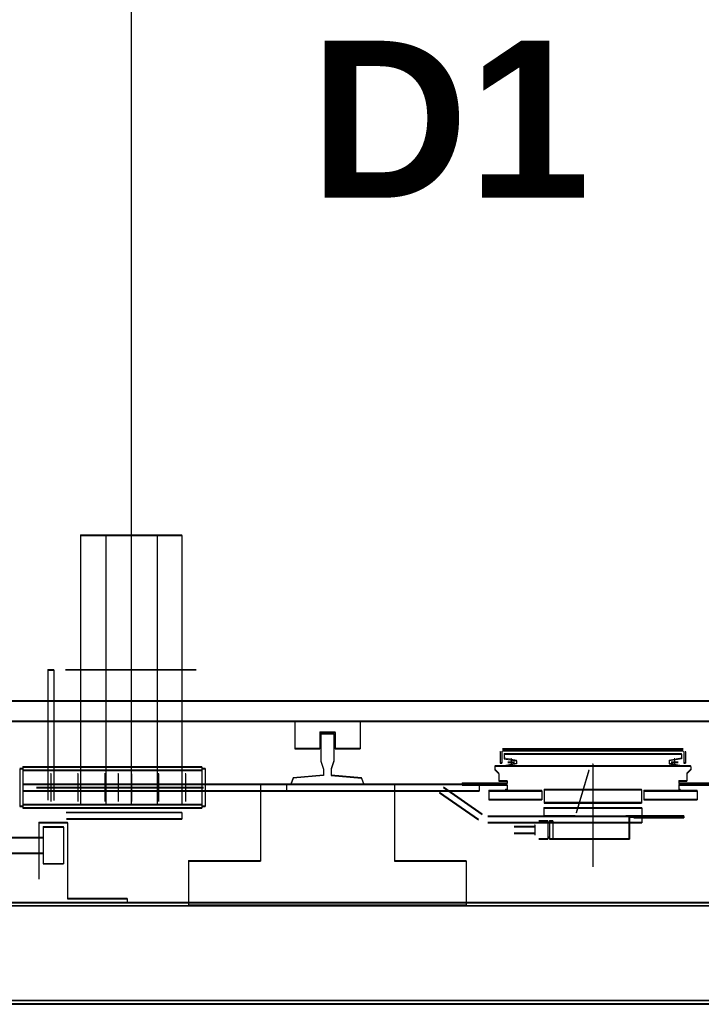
# Model space of a CAD drawing. Header units: millimetres. Extents: x -8642 to 28269, y -6609 to 3701.
# Tile 124 of 256: x 2230 to 2313, y -288 to -168. Entities that reach past the tile are written whole.
import ezdxf
from ezdxf.enums import TextEntityAlignment as Align

# ---------------------------------------------------------------- set-up
doc = ezdxf.new("R2010")
doc.units = ezdxf.units.MM
doc.header["$LTSCALE"] = 1000
doc.header["$MEASUREMENT"] = 0
doc.linetypes.add('rzut 1 pietra$0$ArchiTECH.PC Solid Line Type', pattern=[0])
doc.linetypes.add('SUFIT_1 PIETRO$0$ArchiTECH.PC Solid Line Type', pattern=[0])
doc.layers.add('IS_ARCH', color=254, linetype='Continuous', lineweight=18)
doc.layers.add('SUFIT_1 PIETRO$0$INWENTARYZACJA', color=254, linetype='Continuous')
doc.styles.add('rzut 1 pietra$0$ArchiTECHStyle3', font='arialbd.ttf', dxfattribs={"height": 0.192})

msp = doc.modelspace()

# ---------------------------------------------------------------- linework, layer by layer
at = {"layer": 'IS_ARCH', "linetype": 'rzut 1 pietra$0$ArchiTECH.PC Solid Line Type'}
for p, q in [((2243.5, -98.62), (2243.5, -264.02)), ((2243.5, -98.62), (2243.5, -264.02)), ((2243.5, -98.62), (2243.5, -264.02)), ((2237.3, -231.05), (2249.68, -231.05)), ((2237.3, -231.05), (2237.3, -263.99)), ((2237.3, -231.05), (2249.68, -231.05)), ((2237.3, -231.05), (2237.3, -263.99)), ((2237.3, -231.05), (2237.3, -263.99)), ((2237.3, -231.05), (2249.68, -231.05)), ((2240.4, -231.05), (2240.4, -263.99)), ((2240.4, -231.05), (2240.4, -263.99)), ((2240.4, -231.05), (2240.4, -263.99)), ((2246.68, -231.05), (2246.68, -263.99)), ((2246.68, -231.05), (2246.68, -263.99)), ((2246.68, -231.05), (2246.68, -263.99)), ((2249.68, -231.05), (2249.68, -263.99)), ((2249.68, -231.05), (2249.68, -263.99)), ((2249.68, -231.05), (2249.68, -263.99)), ((2233.27, -247.52), (2233.27, -263.45)), ((2233.27, -247.52), (2234.03, -247.52)), ((2233.27, -247.52), (2233.27, -263.45)), ((2233.27, -247.52), (2234.03, -247.52)), ((2233.27, -247.52), (2234.03, -247.52)), ((2233.27, -247.52), (2233.27, -263.45)), ((2234.03, -247.52), (2234.03, -263.49)), ((2234.03, -247.52), (2234.03, -263.49)), ((2234.03, -247.52), (2234.03, -263.49)), ((2251.44, -247.52), (2235.46, -247.52)), ((2251.44, -247.52), (2235.46, -247.52)), ((2251.44, -247.52), (2235.46, -247.52)), ((2202.5, -251.32), (2352.5, -251.32)), ((2202.5, -251.32), (2352.5, -251.32)), ((2202.5, -251.32), (2352.5, -251.32)), ((2202.5, -253.82), (2355, -253.82)), ((2202.5, -253.82), (2355, -253.82)), ((2202.5, -253.82), (2355, -253.82)), ((2263.5, -253.82), (2263.5, -257.17)), ((2263.5, -253.82), (2263.5, -257.17)), ((2263.5, -253.82), (2263.5, -257.17)), ((2271.5, -253.82), (2271.5, -257.17)), ((2271.5, -253.82), (2271.5, -257.17)), ((2271.5, -253.82), (2271.5, -257.17)), ((2266.56, -255.17), (2266.56, -257.17)), ((2266.56, -255.17), (2268.44, -255.17)), ((2266.56, -255.17), (2266.56, -257.17)), ((2266.56, -255.17), (2268.44, -255.17)), ((2266.56, -255.17), (2268.44, -255.17)), ((2266.56, -255.17), (2266.56, -257.17)), ((2266.71, -255.32), (2266.71, -258.66)), ((2266.71, -255.32), (2268.29, -255.32)), ((2266.71, -255.32), (2266.71, -258.66)), ((2266.71, -255.32), (2268.29, -255.32)), ((2266.71, -255.32), (2268.29, -255.32)), ((2266.71, -255.32), (2266.71, -258.66)), ((2268.29, -255.32), (2268.29, -258.66)), ((2268.29, -255.32), (2268.29, -258.66)), ((2268.29, -255.32), (2268.29, -258.66)), ((2268.44, -255.17), (2268.44, -257.17)), ((2268.44, -255.17), (2268.44, -257.17)), ((2268.44, -255.17), (2268.44, -257.17)), ((2263.5, -257.17), (2266.56, -257.17)), ((2263.5, -257.17), (2266.56, -257.17)), ((2263.5, -257.17), (2266.56, -257.17)), ((2268.44, -257.17), (2271.5, -257.17)), ((2268.44, -257.17), (2271.5, -257.17)), ((2268.44, -257.17), (2271.5, -257.17)), ((2288.65, -257.51), (2288.65, -258.91)), ((2288.65, -257.51), (2288.65, -258.91)), ((2288.65, -257.51), (2288.65, -258.91)), ((2288.85, -257.51), (2288.85, -258.91)), ((2288.85, -257.51), (2288.85, -258.91)), ((2288.85, -257.51), (2288.85, -258.91)), ((2288.95, -257.21), (2311.05, -257.21)), ((2288.95, -257.21), (2311.05, -257.21)), ((2288.95, -257.21), (2311.05, -257.21)), ((2288.95, -257.41), (2311.05, -257.41)), ((2288.95, -257.41), (2311.05, -257.41)), ((2288.95, -257.41), (2311.05, -257.41)), ((2311.15, -257.51), (2311.15, -258.91)), ((2311.15, -257.51), (2311.15, -258.91)), ((2311.15, -257.51), (2311.15, -258.91)), ((2311.35, -257.51), (2311.35, -258.91)), ((2311.35, -257.51), (2311.35, -258.91)), ((2311.35, -257.51), (2311.35, -258.91)), ((2266.71, -258.66), (2267.02, -259.66)), ((2266.71, -258.66), (2267.02, -259.66)), ((2266.71, -258.66), (2267.02, -259.66)), ((2268.29, -258.66), (2267.97, -259.66)), ((2268.29, -258.66), (2267.97, -259.66)), ((2268.29, -258.66), (2267.97, -259.66)), ((2288.65, -258.91), (2288.85, -258.91)), ((2288.65, -258.91), (2288.85, -258.91)), ((2288.65, -258.91), (2288.85, -258.91)), ((2289.15, -257.81), (2289.15, -258.36)), ((2289.15, -257.81), (2300, -257.81)), ((2289.15, -257.81), (2289.15, -258.36)), ((2289.15, -257.81), (2300, -257.81)), ((2289.15, -257.81), (2300, -257.81)), ((2289.15, -257.81), (2289.15, -258.36)), ((2289.15, -258.36), (2290.65, -258.63)), ((2289.15, -258.36), (2290.65, -258.63)), ((2289.15, -258.36), (2290.65, -258.63)), ((2290.65, -259), (2289.15, -259.26)), ((2290.65, -259), (2289.15, -259.26)), ((2290.65, -259), (2289.15, -259.26)), ((2289.58, -258.81), (2290.42, -258.81)), ((2289.58, -258.81), (2290.42, -258.81)), ((2289.58, -258.81), (2290.42, -258.81)), ((2290, -258.39), (2290, -259.23)), ((2290, -258.39), (2290, -259.23)), ((2290, -258.39), (2290, -259.23)), ((2290.65, -258.63), (2290.65, -259)), ((2290.65, -258.63), (2290.65, -259)), ((2290.65, -258.63), (2290.65, -259)), ((2300, -257.81), (2310.85, -257.81)), ((2300, -257.81), (2310.85, -257.81)), ((2300, -257.81), (2310.85, -257.81)), ((2310.85, -258.36), (2309.35, -258.63)), ((2310.85, -258.36), (2309.35, -258.63)), ((2310.85, -258.36), (2309.35, -258.63)), ((2309.35, -258.63), (2309.35, -259)), ((2309.35, -258.63), (2309.35, -259)), ((2309.35, -258.63), (2309.35, -259)), ((2309.35, -259), (2310.85, -259.26)), ((2309.35, -259), (2310.85, -259.26)), ((2309.35, -259), (2310.85, -259.26)), ((2309.58, -258.81), (2310.42, -258.81)), ((2309.58, -258.81), (2310.42, -258.81)), ((2309.58, -258.81), (2310.42, -258.81)), ((2310, -258.39), (2310, -259.23)), ((2310, -258.39), (2310, -259.23)), ((2310, -258.39), (2310, -259.23)), ((2310.85, -257.81), (2310.85, -258.36)), ((2310.85, -257.81), (2310.85, -258.36)), ((2310.85, -257.81), (2310.85, -258.36)), ((2311.15, -258.91), (2311.35, -258.91)), ((2311.15, -258.91), (2311.35, -258.91)), ((2311.15, -258.91), (2311.35, -258.91)), ((2229.85, -259.62), (2230.25, -259.62)), ((2229.85, -259.62), (2230.25, -259.62)), ((2229.85, -259.62), (2230.25, -259.62)), ((2230.25, -259.42), (2230.25, -264.42)), ((2230.25, -259.42), (2252.15, -259.42)), ((2230.25, -259.42), (2230.25, -264.42)), ((2230.25, -259.42), (2252.15, -259.42)), ((2230.25, -259.42), (2252.15, -259.42)), ((2230.25, -259.42), (2230.25, -264.42)), ((2230.25, -259.82), (2252.15, -259.82)), ((2230.25, -259.82), (2252.15, -259.82)), ((2230.25, -259.82), (2252.15, -259.82)), ((2233.65, -260.21), (2233.65, -263.6)), ((2233.65, -260.21), (2233.65, -263.6)), ((2233.65, -260.21), (2233.65, -263.6)), ((2236.95, -260.21), (2236.95, -263.6)), ((2236.95, -260.21), (2236.95, -263.6)), ((2236.95, -260.21), (2236.95, -263.6)), ((2240.25, -260.21), (2240.25, -263.6)), ((2240.25, -260.21), (2240.25, -263.6)), ((2240.25, -260.21), (2240.25, -263.6)), ((2241.9, -260.21), (2241.9, -263.6)), ((2241.9, -260.21), (2241.9, -263.6)), ((2241.9, -260.21), (2241.9, -263.6)), ((2243.55, -260.21), (2243.55, -263.6)), ((2243.55, -260.21), (2243.55, -263.6)), ((2243.55, -260.21), (2243.55, -263.6)), ((2246.85, -260.21), (2246.85, -263.6)), ((2246.85, -260.21), (2246.85, -263.6)), ((2246.85, -260.21), (2246.85, -263.6)), ((2250.15, -260.21), (2250.15, -263.6)), ((2250.15, -260.21), (2250.15, -263.6)), ((2250.15, -260.21), (2250.15, -263.6)), ((2252.15, -259.42), (2252.15, -264.42)), ((2252.15, -259.42), (2252.15, -264.42)), ((2252.15, -259.42), (2252.15, -264.42)), ((2252.15, -259.62), (2252.55, -259.62)), ((2252.15, -259.62), (2252.55, -259.62)), ((2252.15, -259.62), (2252.55, -259.62)), ((2252.55, -259.62), (2252.55, -264.22)), ((2252.55, -259.62), (2252.55, -264.22)), ((2252.55, -259.62), (2252.55, -264.22)), ((2267.02, -259.66), (2267.02, -260.41)), ((2267.02, -259.66), (2267.02, -260.41)), ((2267.02, -259.66), (2267.02, -260.41)), ((2267.97, -259.66), (2267.97, -260.41)), ((2267.97, -259.66), (2267.97, -260.41)), ((2267.97, -259.66), (2267.97, -260.41)), ((2288.1, -259.26), (2288, -259.36)), ((2288.1, -259.26), (2288, -259.36)), ((2288.1, -259.26), (2288, -259.36)), ((2288, -259.36), (2288, -259.71)), ((2288, -259.36), (2288, -259.71)), ((2288, -259.36), (2288, -259.71)), ((2288, -259.71), (2288.5, -260.21)), ((2288, -259.71), (2288.5, -260.21)), ((2288, -259.71), (2288.5, -260.21)), ((2288.1, -259.26), (2300, -259.26)), ((2288.1, -259.26), (2300, -259.26)), ((2288.1, -259.26), (2300, -259.26)), ((2288.5, -260.21), (2288.5, -261.11)), ((2288.5, -260.21), (2288.5, -261.11)), ((2288.5, -260.21), (2288.5, -261.11)), ((2299.5, -259.81), (2297.94, -265.02)), ((2299.5, -259.81), (2297.94, -265.02)), ((2299.5, -259.81), (2297.94, -265.02)), ((2300, -259.04), (2300, -271.61)), ((2300, -259.04), (2300, -271.61)), ((2300, -259.04), (2300, -271.61)), ((2300, -259.26), (2311.9, -259.26)), ((2300, -259.26), (2311.9, -259.26)), ((2300, -259.26), (2311.9, -259.26)), ((2312, -259.71), (2311.5, -260.21)), ((2312, -259.71), (2311.5, -260.21)), ((2312, -259.71), (2311.5, -260.21)), ((2311.5, -260.21), (2311.5, -261.11)), ((2311.5, -260.21), (2311.5, -261.11)), ((2311.5, -260.21), (2311.5, -261.11)), ((2311.9, -259.26), (2312, -259.36)), ((2311.9, -259.26), (2312, -259.36)), ((2311.9, -259.26), (2312, -259.36)), ((2312, -259.36), (2312, -259.71)), ((2312, -259.36), (2312, -259.71)), ((2312, -259.36), (2312, -259.71)), ((2263.3, -260.73), (2263.05, -261.52)), ((2263.3, -260.73), (2263.05, -261.52)), ((2263.3, -260.73), (2263.05, -261.52)), ((2267.02, -260.41), (2263.3, -260.73)), ((2267.02, -260.41), (2263.3, -260.73)), ((2267.02, -260.41), (2263.3, -260.73)), ((2267.97, -260.41), (2271.7, -260.73)), ((2267.97, -260.41), (2271.7, -260.73)), ((2267.97, -260.41), (2271.7, -260.73)), ((2271.7, -260.73), (2271.95, -261.52)), ((2271.7, -260.73), (2271.95, -261.52)), ((2271.7, -260.73), (2271.95, -261.52)), ((2284, -261.41), (2289.5, -261.41)), ((2284, -261.41), (2284, -261.61)), ((2284, -261.41), (2289.5, -261.41)), ((2284, -261.41), (2284, -261.61)), ((2284, -261.41), (2284, -261.61)), ((2284, -261.41), (2289.5, -261.41)), ((2288.5, -261.11), (2289.5, -261.11)), ((2288.5, -261.11), (2289.5, -261.11)), ((2288.5, -261.11), (2289.5, -261.11)), ((2289.5, -261.11), (2289.5, -261.41)), ((2289.5, -261.11), (2289.5, -261.41)), ((2289.5, -261.11), (2289.5, -261.41)), ((2310.5, -261.11), (2310.5, -261.41)), ((2310.5, -261.11), (2311.5, -261.11)), ((2310.5, -261.11), (2310.5, -261.41)), ((2310.5, -261.11), (2311.5, -261.11)), ((2310.5, -261.11), (2311.5, -261.11)), ((2310.5, -261.11), (2310.5, -261.41)), ((2310.5, -261.41), (2316, -261.41)), ((2310.5, -261.41), (2316, -261.41)), ((2310.5, -261.41), (2316, -261.41)), ((2230.25, -261.52), (2286.1, -261.52)), ((2230.25, -261.52), (2286.1, -261.52)), ((2230.25, -261.52), (2286.1, -261.52)), ((2230.25, -262.32), (2286.1, -262.32)), ((2230.25, -262.32), (2286.1, -262.32)), ((2230.25, -262.32), (2286.1, -262.32)), ((2231.9, -261.92), (2252.36, -261.92)), ((2231.9, -261.92), (2252.36, -261.92)), ((2231.9, -261.92), (2252.36, -261.92)), ((2259.3, -261.52), (2259.3, -270.92)), ((2259.3, -261.52), (2280.55, -261.52)), ((2259.3, -261.52), (2259.3, -270.92)), ((2259.3, -261.52), (2280.55, -261.52)), ((2259.3, -261.52), (2280.55, -261.52)), ((2259.3, -261.52), (2259.3, -270.92)), ((2262.5, -261.52), (2262.5, -262.32)), ((2262.5, -261.52), (2262.5, -262.32)), ((2262.5, -261.52), (2262.5, -262.32)), ((2275.7, -261.52), (2275.7, -270.92)), ((2275.7, -261.52), (2275.7, -270.92)), ((2275.7, -261.52), (2275.7, -270.92)), ((2281.24, -262.54), (2285.98, -265.86)), ((2281.24, -262.54), (2285.98, -265.86)), ((2281.24, -262.54), (2285.98, -265.86)), ((2281.7, -261.88), (2286.44, -265.2)), ((2281.7, -261.88), (2286.44, -265.2)), ((2281.7, -261.88), (2286.44, -265.2)), ((2284, -261.61), (2289.5, -261.61)), ((2284, -261.61), (2289.5, -261.61)), ((2284, -261.61), (2289.5, -261.61)), ((2286.1, -261.52), (2286.1, -262.32)), ((2286.1, -261.52), (2286.1, -262.32)), ((2286.1, -261.52), (2286.1, -262.32)), ((2287.25, -262.31), (2287.25, -263.41)), ((2287.25, -262.31), (2293.75, -262.31)), ((2287.25, -262.31), (2287.25, -263.41)), ((2287.25, -262.31), (2293.75, -262.31)), ((2287.25, -262.31), (2293.75, -262.31)), ((2287.25, -262.31), (2287.25, -263.41)), ((2289.3, -262.16), (2289.5, -262.16)), ((2289.3, -262.16), (2289.3, -262.31)), ((2289.3, -262.16), (2289.5, -262.16)), ((2289.3, -262.16), (2289.3, -262.31)), ((2289.3, -262.16), (2289.3, -262.31)), ((2289.3, -262.16), (2289.5, -262.16)), ((2289.5, -261.61), (2289.5, -262.16)), ((2289.5, -261.61), (2289.5, -262.16)), ((2289.5, -261.61), (2289.5, -262.16)), ((2293.75, -262.31), (2293.75, -263.41)), ((2293.75, -262.31), (2293.75, -263.41)), ((2293.75, -262.31), (2293.75, -263.41)), ((2294.05, -262.18), (2294.05, -263.78)), ((2294.05, -262.18), (2305.95, -262.18)), ((2294.05, -262.18), (2294.05, -263.78)), ((2294.05, -262.18), (2305.95, -262.18)), ((2294.05, -262.18), (2305.95, -262.18)), ((2294.05, -262.18), (2294.05, -263.78)), ((2305.95, -262.18), (2305.95, -263.78)), ((2305.95, -262.18), (2305.95, -263.78)), ((2305.95, -262.18), (2305.95, -263.78)), ((2306.25, -262.31), (2306.25, -263.41)), ((2306.25, -262.31), (2312.75, -262.31)), ((2306.25, -262.31), (2306.25, -263.41)), ((2306.25, -262.31), (2312.75, -262.31)), ((2306.25, -262.31), (2312.75, -262.31)), ((2306.25, -262.31), (2306.25, -263.41)), ((2310.5, -261.61), (2310.5, -262.16)), ((2310.5, -261.61), (2316, -261.61)), ((2310.5, -261.61), (2310.5, -262.16)), ((2310.5, -261.61), (2316, -261.61)), ((2310.5, -261.61), (2316, -261.61)), ((2310.5, -261.61), (2310.5, -262.16)), ((2310.5, -262.16), (2310.7, -262.16)), ((2310.5, -262.16), (2310.7, -262.16)), ((2310.5, -262.16), (2310.7, -262.16)), ((2310.7, -262.16), (2310.7, -262.31)), ((2310.7, -262.16), (2310.7, -262.31)), ((2310.7, -262.16), (2310.7, -262.31)), ((2312.75, -262.31), (2312.75, -263.41)), ((2312.75, -262.31), (2312.75, -263.41)), ((2312.75, -262.31), (2312.75, -263.41)), ((2287.25, -263.41), (2293.75, -263.41)), ((2287.25, -263.41), (2293.75, -263.41)), ((2287.25, -263.41), (2293.75, -263.41)), ((2294.05, -263.78), (2305.95, -263.78)), ((2294.05, -263.78), (2305.95, -263.78)), ((2294.05, -263.78), (2305.95, -263.78)), ((2306.25, -263.41), (2312.75, -263.41)), ((2306.25, -263.41), (2312.75, -263.41)), ((2306.25, -263.41), (2312.75, -263.41)), ((2229.85, -264.22), (2230.25, -264.22)), ((2229.85, -264.22), (2230.25, -264.22)), ((2229.85, -264.22), (2230.25, -264.22)), ((2230.25, -264.02), (2252.15, -264.02)), ((2230.25, -264.02), (2252.15, -264.02)), ((2230.25, -264.02), (2252.15, -264.02)), ((2230.25, -264.42), (2252.15, -264.42)), ((2230.25, -264.42), (2252.15, -264.42)), ((2230.25, -264.42), (2252.15, -264.42)), ((2249.68, -264.99), (2235.53, -264.99)), ((2249.68, -264.99), (2235.53, -264.99)), ((2249.68, -264.99), (2235.53, -264.99)), ((2237.3, -263.99), (2249.68, -263.99)), ((2237.3, -263.99), (2249.68, -263.99)), ((2237.3, -263.99), (2249.68, -263.99)), ((2237.3, -263.99), (2249.68, -263.99)), ((2237.3, -263.99), (2249.68, -263.99)), ((2237.3, -263.99), (2249.68, -263.99)), ((2249.68, -264.97), (2249.68, -265.75)), ((2249.68, -264.97), (2249.68, -265.75)), ((2249.68, -264.97), (2249.68, -265.75)), ((2252.15, -264.22), (2252.55, -264.22)), ((2252.15, -264.22), (2252.55, -264.22)), ((2252.15, -264.22), (2252.55, -264.22)), ((2294, -264.41), (2294, -265.41)), ((2294, -264.41), (2306, -264.41)), ((2294, -264.41), (2294, -265.41)), ((2294, -264.41), (2306, -264.41)), ((2294, -264.41), (2306, -264.41)), ((2294, -264.41), (2294, -265.41)), ((2306, -264.41), (2306, -265.41)), ((2306, -264.41), (2306, -265.41)), ((2306, -264.41), (2306, -265.41)), ((2232.2, -266.2), (2232.2, -273.1)), ((2232.2, -266.2), (2235.7, -266.2)), ((2232.2, -266.2), (2232.2, -273.1)), ((2232.2, -266.2), (2235.7, -266.2)), ((2232.2, -266.2), (2235.7, -266.2)), ((2232.2, -266.2), (2232.2, -273.1)), ((2235.57, -265.75), (2249.68, -265.75)), ((2235.57, -265.75), (2249.68, -265.75)), ((2235.57, -265.75), (2249.68, -265.75)), ((2235.7, -266.2), (2235.7, -275.5)), ((2235.7, -266.2), (2235.7, -275.5)), ((2235.7, -266.2), (2235.7, -275.5)), ((2287.13, -265.42), (2306, -265.42)), ((2287.13, -265.42), (2306, -265.42)), ((2287.13, -265.42), (2306, -265.42)), ((2287.13, -266.22), (2306, -266.22)), ((2287.13, -266.22), (2306, -266.22)), ((2287.13, -266.22), (2306, -266.22)), ((2293.4, -266), (2294.5, -266)), ((2293.4, -266), (2294.5, -266)), ((2293.4, -266), (2294.5, -266)), ((2294, -265.41), (2297.81, -265.41)), ((2294, -265.41), (2297.81, -265.41)), ((2294, -265.41), (2297.81, -265.41)), ((2294.5, -266), (2294.5, -268.23)), ((2294.5, -266), (2294.5, -268.23)), ((2294.5, -266), (2294.5, -268.23)), ((2294.5, -266.2), (2294.7, -266.2)), ((2294.5, -266.2), (2294.7, -266.2)), ((2294.5, -266.2), (2294.7, -266.2)), ((2294.7, -266), (2295.1, -266)), ((2294.7, -266), (2294.7, -268.23)), ((2294.7, -266), (2295.1, -266)), ((2294.7, -266), (2294.7, -268.23)), ((2294.7, -266), (2294.7, -268.23)), ((2294.7, -266), (2295.1, -266)), ((2295.1, -266.01), (2295.1, -268.21)), ((2295.1, -266.01), (2295.1, -268.21)), ((2295.1, -266.01), (2295.1, -268.21)), ((2304.05, -265.41), (2311.15, -265.41)), ((2304.05, -265.41), (2311.15, -265.41)), ((2304.05, -265.41), (2311.15, -265.41)), ((2304.4, -265.41), (2304.4, -268.21)), ((2304.4, -265.41), (2304.4, -268.21)), ((2304.4, -265.41), (2304.4, -268.21)), ((2304.5, -265.51), (2304.5, -268.21)), ((2304.5, -265.51), (2305, -265.51)), ((2304.5, -265.51), (2304.5, -268.21)), ((2304.5, -265.51), (2305, -265.51)), ((2304.5, -265.51), (2305, -265.51)), ((2304.5, -265.51), (2304.5, -268.21)), ((2305, -265.41), (2305, -265.61)), ((2305, -265.41), (2305, -265.61)), ((2305, -265.41), (2305, -265.61)), ((2305, -265.61), (2311.15, -265.61)), ((2305, -265.61), (2311.15, -265.61)), ((2305, -265.61), (2311.15, -265.61)), ((2305.5, -265.41), (2305.5, -265.61)), ((2305.5, -265.41), (2305.5, -265.61)), ((2305.5, -265.41), (2305.5, -265.61)), ((2306, -265.42), (2306, -266.22)), ((2306, -265.42), (2306, -266.22)), ((2306, -265.42), (2306, -266.22)), ((2311.15, -265.41), (2311.15, -265.61)), ((2311.15, -265.41), (2311.15, -265.61)), ((2311.15, -265.41), (2311.15, -265.61)), ((2232.7, -266.75), (2235.2, -266.75)), ((2232.7, -266.75), (2232.7, -271.25)), ((2232.7, -266.75), (2235.2, -266.75)), ((2232.7, -266.75), (2232.7, -271.25)), ((2232.7, -266.75), (2232.7, -271.25)), ((2232.7, -266.75), (2235.2, -266.75)), ((2235.2, -266.75), (2235.2, -271.25)), ((2235.2, -266.75), (2235.2, -271.25)), ((2235.2, -266.75), (2235.2, -271.25)), ((2290.36, -266.71), (2292.9, -266.71)), ((2290.36, -266.71), (2292.9, -266.71)), ((2290.36, -266.71), (2292.9, -266.71)), ((2292.9, -266.5), (2292.9, -267.73)), ((2292.9, -266.5), (2292.9, -267.73)), ((2292.9, -266.5), (2292.9, -267.73)), ((2205, -268.05), (2232.7, -268.05)), ((2205, -268.05), (2232.7, -268.05)), ((2205, -268.05), (2232.7, -268.05)), ((2290.36, -267.51), (2292.9, -267.51)), ((2290.36, -267.51), (2292.9, -267.51)), ((2290.36, -267.51), (2292.9, -267.51)), ((2293.4, -268.23), (2294.5, -268.23)), ((2293.4, -268.23), (2294.5, -268.23)), ((2293.4, -268.23), (2294.5, -268.23)), ((2294.5, -268.02), (2294.7, -268.02)), ((2294.5, -268.02), (2294.7, -268.02)), ((2294.5, -268.02), (2294.7, -268.02)), ((2294.7, -268.23), (2295.1, -268.23)), ((2294.7, -268.23), (2295.1, -268.23)), ((2294.7, -268.23), (2295.1, -268.23)), ((2295.1, -268.21), (2304.5, -268.21)), ((2295.1, -268.21), (2304.5, -268.21)), ((2295.1, -268.21), (2304.5, -268.21)), ((2205, -269.95), (2232.7, -269.95)), ((2205, -269.95), (2232.7, -269.95)), ((2205, -269.95), (2232.7, -269.95)), ((2250.5, -270.92), (2250.5, -276.32)), ((2250.5, -270.92), (2259.3, -270.92)), ((2250.5, -270.92), (2250.5, -276.32)), ((2250.5, -270.92), (2259.3, -270.92)), ((2250.5, -270.92), (2259.3, -270.92)), ((2250.5, -270.92), (2250.5, -276.32)), ((2275.7, -270.92), (2284.5, -270.92)), ((2275.7, -270.92), (2284.5, -270.92)), ((2275.7, -270.92), (2284.5, -270.92)), ((2284.5, -270.92), (2284.5, -276.32)), ((2284.5, -270.92), (2284.5, -276.32)), ((2284.5, -270.92), (2284.5, -276.32)), ((2232.7, -271.25), (2235.2, -271.25)), ((2232.7, -271.25), (2235.2, -271.25)), ((2232.7, -271.25), (2235.2, -271.25)), ((2235.7, -275.5), (2243, -275.5)), ((2235.7, -275.5), (2243, -275.5)), ((2235.7, -275.5), (2243, -275.5)), ((2243, -275.5), (2243, -276)), ((2243, -275.5), (2243, -276)), ((2243, -275.5), (2243, -276)), ((2182, -276), (2372, -276)), ((2182, -276), (2372, -276)), ((2182, -276), (2372, -276)), ((2182, -276), (2372, -276)), ((2371.87, -276.41), (2182, -276.41)), ((2250.5, -276.32), (2284.5, -276.32)), ((2250.5, -276.32), (2284.5, -276.32)), ((2250.5, -276.32), (2284.5, -276.32)), ((2384, -288), (2170, -288)), ((2170, -288.41), (2383.87, -288.41))]:
    msp.add_line(p, q, dxfattribs=at)
at = {"layer": 'SUFIT_1 PIETRO$0$INWENTARYZACJA', "linetype": 'SUFIT_1 PIETRO$0$ArchiTECH.PC Solid Line Type'}
for p, q in [((2243.5, -98.7), (2243.5, -264.1)), ((2243.5, -98.7), (2243.5, -264.1)), ((2243.5, -98.7), (2243.5, -264.1)), ((2237.3, -231.13), (2249.68, -231.13)), ((2237.3, -231.13), (2237.3, -264.07)), ((2237.3, -231.13), (2237.3, -264.07)), ((2237.3, -231.13), (2249.68, -231.13)), ((2237.3, -231.13), (2237.3, -264.07)), ((2237.3, -231.13), (2249.68, -231.13)), ((2240.4, -231.13), (2240.4, -264.07)), ((2240.4, -231.13), (2240.4, -264.07)), ((2240.4, -231.13), (2240.4, -264.07)), ((2246.68, -231.13), (2246.68, -264.07)), ((2246.68, -231.13), (2246.68, -264.07)), ((2246.68, -231.13), (2246.68, -264.07)), ((2249.68, -231.13), (2249.68, -264.07)), ((2249.68, -231.13), (2249.68, -264.07)), ((2249.68, -231.13), (2249.68, -264.07)), ((2233.27, -247.6), (2233.27, -263.53)), ((2233.27, -247.6), (2234.03, -247.6)), ((2233.27, -247.6), (2234.03, -247.6)), ((2233.27, -247.6), (2233.27, -263.53)), ((2233.27, -247.6), (2234.03, -247.6)), ((2233.27, -247.6), (2233.27, -263.53)), ((2234.03, -247.6), (2234.03, -263.57)), ((2234.03, -247.6), (2234.03, -263.57)), ((2234.03, -247.6), (2234.03, -263.57)), ((2251.44, -247.6), (2235.46, -247.6)), ((2251.44, -247.6), (2235.46, -247.6)), ((2251.44, -247.6), (2235.46, -247.6)), ((2202.5, -251.4), (2352.5, -251.4)), ((2202.5, -251.4), (2352.5, -251.4)), ((2202.5, -251.4), (2352.5, -251.4)), ((2202.5, -253.9), (2355, -253.9)), ((2202.5, -253.9), (2355, -253.9)), ((2202.5, -253.9), (2355, -253.9)), ((2263.5, -253.9), (2263.5, -257.25)), ((2263.5, -253.9), (2263.5, -257.25)), ((2263.5, -253.9), (2263.5, -257.25)), ((2271.5, -253.9), (2271.5, -257.25)), ((2271.5, -253.9), (2271.5, -257.25)), ((2271.5, -253.9), (2271.5, -257.25)), ((2266.56, -255.25), (2266.56, -257.25)), ((2266.56, -255.25), (2268.44, -255.25)), ((2266.56, -255.25), (2268.44, -255.25)), ((2266.56, -255.25), (2266.56, -257.25)), ((2266.56, -255.25), (2268.44, -255.25)), ((2266.56, -255.25), (2266.56, -257.25)), ((2268.44, -255.25), (2268.44, -257.25)), ((2268.44, -255.25), (2268.44, -257.25)), ((2268.44, -255.25), (2268.44, -257.25)), ((2266.71, -255.4), (2266.71, -258.74)), ((2266.71, -255.4), (2268.29, -255.4)), ((2266.71, -255.4), (2268.29, -255.4)), ((2266.71, -255.4), (2266.71, -258.74)), ((2266.71, -255.4), (2268.29, -255.4)), ((2266.71, -255.4), (2266.71, -258.74)), ((2268.29, -255.4), (2268.29, -258.74)), ((2268.29, -255.4), (2268.29, -258.74)), ((2268.29, -255.4), (2268.29, -258.74)), ((2263.5, -257.25), (2266.56, -257.25)), ((2263.5, -257.25), (2266.56, -257.25)), ((2263.5, -257.25), (2266.56, -257.25)), ((2268.44, -257.25), (2271.5, -257.25)), ((2268.44, -257.25), (2271.5, -257.25)), ((2268.44, -257.25), (2271.5, -257.25)), ((2288.65, -257.6), (2288.65, -259)), ((2288.65, -257.6), (2288.65, -259)), ((2288.65, -257.6), (2288.65, -259)), ((2288.85, -257.6), (2288.85, -259)), ((2288.85, -257.6), (2288.85, -259)), ((2288.85, -257.6), (2288.85, -259)), ((2288.95, -257.3), (2311.05, -257.3)), ((2288.95, -257.3), (2311.05, -257.3)), ((2288.95, -257.3), (2311.05, -257.3)), ((2288.95, -257.5), (2311.05, -257.5)), ((2288.95, -257.5), (2311.05, -257.5)), ((2288.95, -257.5), (2311.05, -257.5)), ((2311.15, -257.6), (2311.15, -259)), ((2311.15, -257.6), (2311.15, -259)), ((2311.15, -257.6), (2311.15, -259)), ((2311.35, -257.6), (2311.35, -259)), ((2311.35, -257.6), (2311.35, -259)), ((2311.35, -257.6), (2311.35, -259)), ((2266.71, -258.74), (2267.02, -259.74)), ((2266.71, -258.74), (2267.02, -259.74)), ((2266.71, -258.74), (2267.02, -259.74)), ((2268.29, -258.74), (2267.97, -259.74)), ((2268.29, -258.74), (2267.97, -259.74)), ((2268.29, -258.74), (2267.97, -259.74)), ((2288.65, -259), (2288.85, -259)), ((2288.65, -259), (2288.85, -259)), ((2288.65, -259), (2288.85, -259)), ((2289.15, -257.9), (2289.15, -258.45)), ((2289.15, -257.9), (2300, -257.9)), ((2289.15, -257.9), (2300, -257.9)), ((2289.15, -257.9), (2289.15, -258.45)), ((2289.15, -257.9), (2300, -257.9)), ((2289.15, -257.9), (2289.15, -258.45)), ((2289.15, -258.45), (2290.65, -258.71)), ((2289.15, -258.45), (2290.65, -258.71)), ((2289.15, -258.45), (2290.65, -258.71)), ((2289.58, -258.9), (2290.42, -258.9)), ((2289.58, -258.9), (2290.42, -258.9)), ((2289.58, -258.9), (2290.42, -258.9)), ((2290, -258.48), (2290, -259.32)), ((2290, -258.48), (2290, -259.32)), ((2290, -258.48), (2290, -259.32)), ((2290.65, -258.71), (2290.65, -259.08)), ((2290.65, -258.71), (2290.65, -259.08)), ((2290.65, -258.71), (2290.65, -259.08)), ((2300, -257.9), (2310.85, -257.9)), ((2300, -257.9), (2310.85, -257.9)), ((2300, -257.9), (2310.85, -257.9)), ((2310.85, -258.45), (2309.35, -258.71)), ((2310.85, -258.45), (2309.35, -258.71)), ((2310.85, -258.45), (2309.35, -258.71)), ((2309.35, -258.71), (2309.35, -259.08)), ((2309.35, -258.71), (2309.35, -259.08)), ((2309.35, -258.71), (2309.35, -259.08)), ((2309.58, -258.9), (2310.42, -258.9)), ((2309.58, -258.9), (2310.42, -258.9)), ((2309.58, -258.9), (2310.42, -258.9)), ((2310, -258.48), (2310, -259.32)), ((2310, -258.48), (2310, -259.32)), ((2310, -258.48), (2310, -259.32)), ((2310.85, -257.9), (2310.85, -258.45)), ((2310.85, -257.9), (2310.85, -258.45)), ((2310.85, -257.9), (2310.85, -258.45)), ((2311.15, -259), (2311.35, -259)), ((2311.15, -259), (2311.35, -259)), ((2311.15, -259), (2311.35, -259)), ((2229.85, -259.7), (2229.85, -264.3)), ((2229.85, -259.7), (2230.25, -259.7)), ((2229.85, -259.7), (2230.25, -259.7)), ((2229.85, -259.7), (2229.85, -264.3)), ((2229.85, -259.7), (2230.25, -259.7)), ((2229.85, -259.7), (2229.85, -264.3)), ((2230.25, -259.5), (2230.25, -264.5)), ((2230.25, -259.5), (2252.15, -259.5)), ((2230.25, -259.5), (2252.15, -259.5)), ((2230.25, -259.5), (2230.25, -264.5)), ((2230.25, -259.5), (2252.15, -259.5)), ((2230.25, -259.5), (2230.25, -264.5)), ((2230.25, -259.9), (2252.15, -259.9)), ((2230.25, -259.9), (2252.15, -259.9)), ((2230.25, -259.9), (2252.15, -259.9)), ((2252.15, -259.5), (2252.15, -264.5)), ((2252.15, -259.5), (2252.15, -264.5)), ((2252.15, -259.5), (2252.15, -264.5)), ((2252.15, -259.7), (2252.55, -259.7)), ((2252.15, -259.7), (2252.55, -259.7)), ((2252.15, -259.7), (2252.55, -259.7)), ((2252.55, -259.7), (2252.55, -264.3)), ((2252.55, -259.7), (2252.55, -264.3)), ((2252.55, -259.7), (2252.55, -264.3)), ((2267.02, -259.74), (2267.02, -260.49)), ((2267.02, -259.74), (2267.02, -260.49)), ((2267.02, -259.74), (2267.02, -260.49)), ((2267.97, -259.74), (2267.97, -260.49)), ((2267.97, -259.74), (2267.97, -260.49)), ((2267.97, -259.74), (2267.97, -260.49)), ((2288.1, -259.35), (2288, -259.45)), ((2288.1, -259.35), (2288, -259.45)), ((2288.1, -259.35), (2288, -259.45)), ((2288, -259.45), (2288, -259.8)), ((2288, -259.45), (2288, -259.8)), ((2288, -259.45), (2288, -259.8)), ((2288, -259.8), (2288.5, -260.3)), ((2288, -259.8), (2288.5, -260.3)), ((2288, -259.8), (2288.5, -260.3)), ((2288.1, -259.35), (2300, -259.35)), ((2288.1, -259.35), (2300, -259.35)), ((2288.1, -259.35), (2300, -259.35)), ((2290.65, -259.08), (2289.15, -259.35)), ((2290.65, -259.08), (2289.15, -259.35)), ((2290.65, -259.08), (2289.15, -259.35)), ((2299.5, -259.9), (2297.94, -265.1)), ((2299.5, -259.9), (2297.94, -265.1)), ((2299.5, -259.9), (2297.94, -265.1)), ((2300, -259.12), (2300, -271.69)), ((2300, -259.12), (2300, -271.69)), ((2300, -259.12), (2300, -271.69)), ((2300, -259.35), (2311.9, -259.35)), ((2300, -259.35), (2311.9, -259.35)), ((2300, -259.35), (2311.9, -259.35)), ((2309.35, -259.08), (2310.85, -259.35)), ((2309.35, -259.08), (2310.85, -259.35)), ((2309.35, -259.08), (2310.85, -259.35)), ((2312, -259.8), (2311.5, -260.3)), ((2312, -259.8), (2311.5, -260.3)), ((2312, -259.8), (2311.5, -260.3)), ((2311.9, -259.35), (2312, -259.45)), ((2311.9, -259.35), (2312, -259.45)), ((2311.9, -259.35), (2312, -259.45)), ((2312, -259.45), (2312, -259.8)), ((2312, -259.45), (2312, -259.8)), ((2312, -259.45), (2312, -259.8)), ((2233.65, -260.29), (2233.65, -263.68)), ((2233.65, -260.29), (2233.65, -263.68)), ((2233.65, -260.29), (2233.65, -263.68)), ((2236.95, -260.29), (2236.95, -263.68)), ((2236.95, -260.29), (2236.95, -263.68)), ((2236.95, -260.29), (2236.95, -263.68)), ((2240.25, -260.29), (2240.25, -263.68)), ((2240.25, -260.29), (2240.25, -263.68)), ((2240.25, -260.29), (2240.25, -263.68)), ((2241.9, -260.29), (2241.9, -263.68)), ((2241.9, -260.29), (2241.9, -263.68)), ((2241.9, -260.29), (2241.9, -263.68)), ((2243.55, -260.29), (2243.55, -263.68)), ((2243.55, -260.29), (2243.55, -263.68)), ((2243.55, -260.29), (2243.55, -263.68)), ((2246.85, -260.29), (2246.85, -263.68)), ((2246.85, -260.29), (2246.85, -263.68)), ((2246.85, -260.29), (2246.85, -263.68)), ((2250.15, -260.29), (2250.15, -263.68)), ((2250.15, -260.29), (2250.15, -263.68)), ((2250.15, -260.29), (2250.15, -263.68)), ((2263.3, -260.81), (2263.05, -261.6)), ((2263.3, -260.81), (2263.05, -261.6)), ((2263.3, -260.81), (2263.05, -261.6)), ((2267.02, -260.49), (2263.3, -260.81)), ((2267.02, -260.49), (2263.3, -260.81)), ((2267.02, -260.49), (2263.3, -260.81)), ((2267.97, -260.49), (2271.7, -260.81)), ((2267.97, -260.49), (2271.7, -260.81)), ((2267.97, -260.49), (2271.7, -260.81)), ((2271.7, -260.81), (2271.95, -261.6)), ((2271.7, -260.81), (2271.95, -261.6)), ((2271.7, -260.81), (2271.95, -261.6)), ((2288.5, -260.3), (2288.5, -261.2)), ((2288.5, -260.3), (2288.5, -261.2)), ((2288.5, -260.3), (2288.5, -261.2)), ((2288.5, -261.2), (2289.5, -261.2)), ((2288.5, -261.2), (2289.5, -261.2)), ((2288.5, -261.2), (2289.5, -261.2)), ((2289.5, -261.2), (2289.5, -261.5)), ((2289.5, -261.2), (2289.5, -261.5)), ((2289.5, -261.2), (2289.5, -261.5)), ((2310.5, -261.2), (2310.5, -261.5)), ((2310.5, -261.2), (2311.5, -261.2)), ((2310.5, -261.2), (2311.5, -261.2)), ((2310.5, -261.2), (2310.5, -261.5)), ((2310.5, -261.2), (2311.5, -261.2)), ((2310.5, -261.2), (2310.5, -261.5)), ((2311.5, -260.3), (2311.5, -261.2)), ((2311.5, -260.3), (2311.5, -261.2)), ((2311.5, -260.3), (2311.5, -261.2)), ((2230.25, -261.6), (2286.1, -261.6)), ((2230.25, -261.6), (2286.1, -261.6)), ((2230.25, -261.6), (2286.1, -261.6)), ((2230.25, -262.4), (2286.1, -262.4)), ((2230.25, -262.4), (2286.1, -262.4)), ((2230.25, -262.4), (2286.1, -262.4)), ((2231.9, -262), (2252.36, -262)), ((2231.9, -262), (2252.36, -262)), ((2231.9, -262), (2252.36, -262)), ((2259.3, -261.6), (2259.3, -271)), ((2259.3, -261.6), (2280.55, -261.6)), ((2259.3, -261.6), (2280.55, -261.6)), ((2259.3, -261.6), (2259.3, -271)), ((2259.3, -261.6), (2280.55, -261.6)), ((2259.3, -261.6), (2259.3, -271)), ((2262.5, -261.6), (2262.5, -262.4)), ((2262.5, -261.6), (2262.5, -262.4)), ((2262.5, -261.6), (2262.5, -262.4)), ((2275.7, -261.6), (2275.7, -271)), ((2275.7, -261.6), (2275.7, -271)), ((2275.7, -261.6), (2275.7, -271)), ((2281.24, -262.62), (2285.98, -265.94)), ((2281.24, -262.62), (2285.98, -265.94)), ((2281.24, -262.62), (2285.98, -265.94)), ((2281.7, -261.97), (2286.44, -265.29)), ((2281.7, -261.97), (2286.44, -265.29)), ((2281.7, -261.97), (2286.44, -265.29)), ((2284, -261.5), (2289.5, -261.5)), ((2284, -261.5), (2284, -261.7)), ((2284, -261.5), (2284, -261.7)), ((2284, -261.5), (2289.5, -261.5)), ((2284, -261.5), (2284, -261.7)), ((2284, -261.5), (2289.5, -261.5)), ((2284, -261.7), (2289.5, -261.7)), ((2284, -261.7), (2289.5, -261.7)), ((2284, -261.7), (2289.5, -261.7)), ((2286.1, -261.6), (2286.1, -262.4)), ((2286.1, -261.6), (2286.1, -262.4)), ((2286.1, -261.6), (2286.1, -262.4)), ((2287.25, -262.4), (2287.25, -263.5)), ((2287.25, -262.4), (2293.75, -262.4)), ((2287.25, -262.4), (2293.75, -262.4)), ((2287.25, -262.4), (2287.25, -263.5)), ((2287.25, -262.4), (2293.75, -262.4)), ((2287.25, -262.4), (2287.25, -263.5)), ((2289.3, -262.25), (2289.5, -262.25)), ((2289.3, -262.25), (2289.3, -262.4)), ((2289.3, -262.25), (2289.3, -262.4)), ((2289.3, -262.25), (2289.5, -262.25)), ((2289.3, -262.25), (2289.3, -262.4)), ((2289.3, -262.25), (2289.5, -262.25)), ((2289.5, -261.7), (2289.5, -262.25)), ((2289.5, -261.7), (2289.5, -262.25)), ((2289.5, -261.7), (2289.5, -262.25)), ((2293.75, -262.4), (2293.75, -263.5)), ((2293.75, -262.4), (2293.75, -263.5)), ((2293.75, -262.4), (2293.75, -263.5)), ((2294.05, -262.27), (2294.05, -263.87)), ((2294.05, -262.27), (2305.95, -262.27)), ((2294.05, -262.27), (2305.95, -262.27)), ((2294.05, -262.27), (2294.05, -263.87)), ((2294.05, -262.27), (2305.95, -262.27)), ((2294.05, -262.27), (2294.05, -263.87)), ((2305.95, -262.27), (2305.95, -263.87)), ((2305.95, -262.27), (2305.95, -263.87)), ((2305.95, -262.27), (2305.95, -263.87)), ((2306.25, -262.4), (2306.25, -263.5)), ((2306.25, -262.4), (2312.75, -262.4)), ((2306.25, -262.4), (2312.75, -262.4)), ((2306.25, -262.4), (2306.25, -263.5)), ((2306.25, -262.4), (2312.75, -262.4)), ((2306.25, -262.4), (2306.25, -263.5)), ((2310.5, -261.5), (2316, -261.5)), ((2310.5, -261.5), (2316, -261.5)), ((2310.5, -261.5), (2316, -261.5)), ((2310.5, -261.7), (2310.5, -262.25)), ((2310.5, -261.7), (2316, -261.7)), ((2310.5, -261.7), (2316, -261.7)), ((2310.5, -261.7), (2310.5, -262.25)), ((2310.5, -261.7), (2316, -261.7)), ((2310.5, -261.7), (2310.5, -262.25)), ((2310.5, -262.25), (2310.7, -262.25)), ((2310.5, -262.25), (2310.7, -262.25)), ((2310.5, -262.25), (2310.7, -262.25)), ((2310.7, -262.25), (2310.7, -262.4)), ((2310.7, -262.25), (2310.7, -262.4)), ((2310.7, -262.25), (2310.7, -262.4)), ((2312.75, -262.4), (2312.75, -263.5)), ((2312.75, -262.4), (2312.75, -263.5)), ((2312.75, -262.4), (2312.75, -263.5)), ((2287.25, -263.5), (2293.75, -263.5)), ((2287.25, -263.5), (2293.75, -263.5)), ((2287.25, -263.5), (2293.75, -263.5)), ((2306.25, -263.5), (2312.75, -263.5)), ((2306.25, -263.5), (2312.75, -263.5)), ((2306.25, -263.5), (2312.75, -263.5)), ((2229.85, -264.3), (2230.25, -264.3)), ((2229.85, -264.3), (2230.25, -264.3)), ((2229.85, -264.3), (2230.25, -264.3)), ((2230.25, -264.1), (2252.15, -264.1)), ((2230.25, -264.1), (2252.15, -264.1)), ((2230.25, -264.1), (2252.15, -264.1)), ((2230.25, -264.5), (2252.15, -264.5)), ((2230.25, -264.5), (2252.15, -264.5)), ((2230.25, -264.5), (2252.15, -264.5)), ((2237.3, -264.07), (2249.68, -264.07)), ((2237.3, -264.07), (2249.68, -264.07)), ((2237.3, -264.07), (2249.68, -264.07)), ((2237.3, -264.07), (2249.68, -264.07)), ((2237.3, -264.07), (2249.68, -264.07)), ((2237.3, -264.07), (2249.68, -264.07)), ((2252.15, -264.3), (2252.55, -264.3)), ((2252.15, -264.3), (2252.55, -264.3)), ((2252.15, -264.3), (2252.55, -264.3)), ((2294, -264.5), (2294, -265.5)), ((2294, -264.5), (2306, -264.5)), ((2294, -264.5), (2306, -264.5)), ((2294, -264.5), (2294, -265.5)), ((2294, -264.5), (2306, -264.5)), ((2294, -264.5), (2294, -265.5)), ((2294.05, -263.87), (2305.95, -263.87)), ((2294.05, -263.87), (2305.95, -263.87)), ((2294.05, -263.87), (2305.95, -263.87)), ((2306, -264.5), (2306, -265.5)), ((2306, -264.5), (2306, -265.5)), ((2306, -264.5), (2306, -265.5)), ((2249.68, -265.07), (2235.53, -265.07)), ((2249.68, -265.07), (2235.53, -265.07)), ((2249.68, -265.07), (2235.53, -265.07)), ((2235.57, -265.83), (2249.68, -265.83)), ((2235.57, -265.83), (2249.68, -265.83)), ((2235.57, -265.83), (2249.68, -265.83)), ((2249.68, -265.05), (2249.68, -265.83)), ((2249.68, -265.05), (2249.68, -265.83)), ((2249.68, -265.05), (2249.68, -265.83)), ((2287.13, -265.5), (2306, -265.5)), ((2287.13, -265.5), (2306, -265.5)), ((2287.13, -265.5), (2306, -265.5)), ((2293.4, -266.08), (2294.5, -266.08)), ((2293.4, -266.08), (2294.5, -266.08)), ((2293.4, -266.08), (2294.5, -266.08)), ((2294, -265.5), (2297.81, -265.5)), ((2294, -265.5), (2297.81, -265.5)), ((2294, -265.5), (2297.81, -265.5)), ((2294.5, -266.08), (2294.5, -268.31)), ((2294.5, -266.08), (2294.5, -268.31)), ((2294.5, -266.08), (2294.5, -268.31)), ((2294.7, -266.08), (2295.1, -266.08)), ((2294.7, -266.08), (2294.7, -268.31)), ((2294.7, -266.08), (2294.7, -268.31)), ((2294.7, -266.08), (2295.1, -266.08)), ((2294.7, -266.08), (2294.7, -268.31)), ((2294.7, -266.08), (2295.1, -266.08)), ((2295.1, -266.1), (2295.1, -268.3)), ((2295.1, -266.1), (2295.1, -268.3)), ((2295.1, -266.1), (2295.1, -268.3)), ((2304.05, -265.5), (2311.15, -265.5)), ((2304.05, -265.5), (2311.15, -265.5)), ((2304.05, -265.5), (2311.15, -265.5)), ((2304.4, -265.5), (2304.4, -268.3)), ((2304.4, -265.5), (2304.4, -268.3)), ((2304.4, -265.5), (2304.4, -268.3)), ((2304.5, -265.6), (2304.5, -268.3)), ((2304.5, -265.6), (2305, -265.6)), ((2304.5, -265.6), (2305, -265.6)), ((2304.5, -265.6), (2304.5, -268.3)), ((2304.5, -265.6), (2305, -265.6)), ((2304.5, -265.6), (2304.5, -268.3)), ((2305, -265.5), (2305, -265.7)), ((2305, -265.5), (2305, -265.7)), ((2305, -265.5), (2305, -265.7)), ((2305, -265.7), (2311.15, -265.7)), ((2305, -265.7), (2311.15, -265.7)), ((2305, -265.7), (2311.15, -265.7)), ((2305.5, -265.5), (2305.5, -265.7)), ((2305.5, -265.5), (2305.5, -265.7)), ((2305.5, -265.5), (2305.5, -265.7)), ((2306, -265.5), (2306, -266.3)), ((2306, -265.5), (2306, -266.3)), ((2306, -265.5), (2306, -266.3)), ((2311.15, -265.5), (2311.15, -265.7)), ((2311.15, -265.5), (2311.15, -265.7)), ((2311.15, -265.5), (2311.15, -265.7)), ((2232.2, -266.28), (2232.2, -273.18)), ((2232.2, -266.28), (2235.7, -266.28)), ((2232.2, -266.28), (2235.7, -266.28)), ((2232.2, -266.28), (2232.2, -273.18)), ((2232.2, -266.28), (2235.7, -266.28)), ((2232.2, -266.28), (2232.2, -273.18)), ((2232.7, -266.83), (2235.2, -266.83)), ((2232.7, -266.83), (2232.7, -271.33)), ((2232.7, -266.83), (2232.7, -271.33)), ((2232.7, -266.83), (2235.2, -266.83)), ((2232.7, -266.83), (2232.7, -271.33)), ((2232.7, -266.83), (2235.2, -266.83)), ((2235.2, -266.83), (2235.2, -271.33)), ((2235.2, -266.83), (2235.2, -271.33)), ((2235.2, -266.83), (2235.2, -271.33)), ((2235.7, -266.28), (2235.7, -275.58)), ((2235.7, -266.28), (2235.7, -275.58)), ((2235.7, -266.28), (2235.7, -275.58)), ((2287.13, -266.3), (2306, -266.3)), ((2287.13, -266.3), (2306, -266.3)), ((2287.13, -266.3), (2306, -266.3)), ((2290.36, -266.8), (2292.9, -266.8)), ((2290.36, -266.8), (2292.9, -266.8)), ((2290.36, -266.8), (2292.9, -266.8)), ((2292.9, -266.58), (2292.9, -267.81)), ((2292.9, -266.58), (2292.9, -267.81)), ((2292.9, -266.58), (2292.9, -267.81)), ((2294.5, -266.29), (2294.7, -266.29)), ((2294.5, -266.29), (2294.7, -266.29)), ((2294.5, -266.29), (2294.7, -266.29)), ((2205, -268.13), (2232.7, -268.13)), ((2205, -268.13), (2232.7, -268.13)), ((2205, -268.13), (2232.7, -268.13)), ((2290.36, -267.6), (2292.9, -267.6)), ((2290.36, -267.6), (2292.9, -267.6)), ((2290.36, -267.6), (2292.9, -267.6)), ((2293.4, -268.31), (2294.5, -268.31)), ((2293.4, -268.31), (2294.5, -268.31)), ((2293.4, -268.31), (2294.5, -268.31)), ((2294.5, -268.11), (2294.7, -268.11)), ((2294.5, -268.11), (2294.7, -268.11)), ((2294.5, -268.11), (2294.7, -268.11)), ((2294.7, -268.31), (2295.1, -268.31)), ((2294.7, -268.31), (2295.1, -268.31)), ((2294.7, -268.31), (2295.1, -268.31)), ((2295.1, -268.3), (2304.5, -268.3)), ((2295.1, -268.3), (2304.5, -268.3)), ((2295.1, -268.3), (2304.5, -268.3)), ((2205, -270.03), (2232.7, -270.03)), ((2205, -270.03), (2232.7, -270.03)), ((2205, -270.03), (2232.7, -270.03)), ((2250.5, -271), (2250.5, -276.4)), ((2250.5, -271), (2259.3, -271)), ((2250.5, -271), (2259.3, -271)), ((2250.5, -271), (2250.5, -276.4)), ((2250.5, -271), (2259.3, -271)), ((2250.5, -271), (2250.5, -276.4)), ((2275.7, -271), (2284.5, -271)), ((2275.7, -271), (2284.5, -271)), ((2275.7, -271), (2284.5, -271)), ((2284.5, -271), (2284.5, -276.4)), ((2284.5, -271), (2284.5, -276.4)), ((2284.5, -271), (2284.5, -276.4)), ((2232.7, -271.33), (2235.2, -271.33)), ((2232.7, -271.33), (2235.2, -271.33)), ((2232.7, -271.33), (2235.2, -271.33)), ((2235.7, -275.58), (2243, -275.58)), ((2235.7, -275.58), (2243, -275.58)), ((2235.7, -275.58), (2243, -275.58)), ((2243, -275.58), (2243, -276.08)), ((2243, -275.58), (2243, -276.08)), ((2243, -275.58), (2243, -276.08)), ((2182, -276.08), (2372, -276.08)), ((2182, -276.08), (2372, -276.08)), ((2182, -276.08), (2372, -276.08)), ((2182, -276.08), (2372, -276.08)), ((2371.87, -276.5), (2182, -276.5)), ((2250.5, -276.4), (2284.5, -276.4)), ((2250.5, -276.4), (2284.5, -276.4)), ((2250.5, -276.4), (2284.5, -276.4)), ((2384, -288.08), (2170, -288.08)), ((2170, -288.5), (2383.87, -288.5))]:
    msp.add_line(p, q, dxfattribs=at)

# ---------------------------------------------------------------- texts
at = {"layer": 'IS_ARCH', "style": 'rzut 1 pietra$0$ArchiTECHStyle3'}
msp.add_text('D1', height=19.2, dxfattribs=at).set_placement((2265.38, -195.56), align=Align.BOTTOM_LEFT)

doc.saveas('drawing.dxf')
